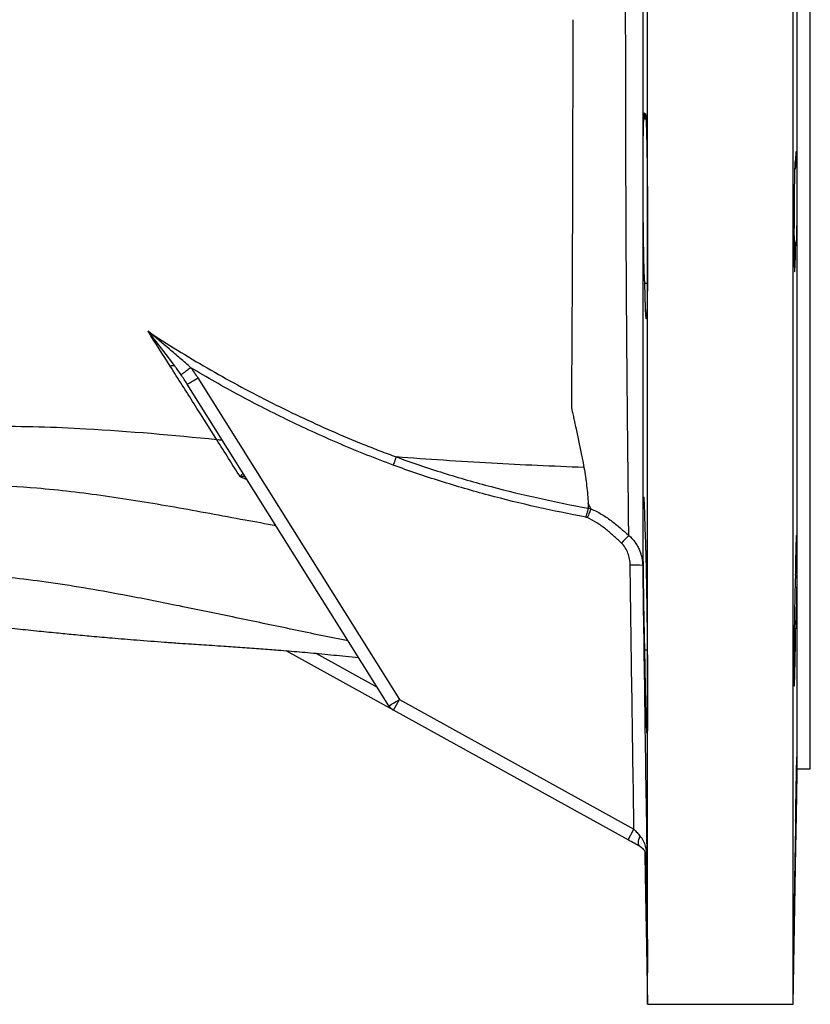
# Model space of a CAD drawing. Header units: millimetres. Extents: x 2453 to 4632, y 822 to 5880.
# Tile 6 of 14: x 4263 to 4632, y 984 to 1444. Entities that reach past the tile are written whole.
import ezdxf

# ---------------------------------------------------------------- set-up
doc = ezdxf.new("R2010")
doc.units = ezdxf.units.MM
doc.header["$LTSCALE"] = 2

msp = doc.modelspace()

# ---------------------------------------------------------------- linework, layer by layer
at = {"color": 7, "linetype": 'Continuous', "lineweight": 25}
for p, q in [((4556.15, 984.42), (4556.15, 1464.42)), ((4624.15, 984.42), (4624.15, 1464.42)), ((4626.07, 1094.42), (4626.07, 1464.42)), ((4632.15, 1094.42), (4632.15, 1464.42)), ((4555.42, 1397.92), (4554.87, 1397.92)), ((4624.84, 1374.67), (4625.31, 1374.67)), ((4625.31, 1340.38), (4624.55, 1340.38)), ((4554.87, 1321.26), (4556.07, 1321.26)), ((4346.1, 1277.04), (4440.26, 1126.81)), ((4435.33, 1123.9), (4341.17, 1274.13)), ((4529.67, 1215.86), (4528.43, 1218.47)), ((4625.3, 1184.93), (4625.31, 1184.93)), ((4625.31, 1159.83), (4624.67, 1159.83)), ((4437.5, 1121.84), (4387.29, 1149.62)), ((4554.87, 1149.97), (4556.02, 1149.97)), ((4437.5, 1121.84), (4440.26, 1126.81)), ((4440.26, 1126.81), (4549.79, 1066.21)), ((4547.03, 1061.23), (4437.5, 1121.84)), ((4624.15, 984.42), (4626.07, 1094.42)), ((4626.07, 1094.42), (4632.15, 1094.42)), ((4547.03, 1061.23), (4549.79, 1066.21)), ((4554.91, 1055.52), (4556.15, 984.42)), ((4556.15, 984.42), (4624.15, 984.42))]:
    msp.add_line(p, q, dxfattribs=at)
at = {"color": 8, "linetype": 'Continuous', "lineweight": 25}
for p, q in [((4369.2, 1229.41), (4365.85, 1230.88)), ((4401.25, 1148.39), (4429.91, 1132.53))]:
    msp.add_line(p, q, dxfattribs=at)
at = {"color": 7, "linetype": 'Continuous', "lineweight": 25, "flags": 128}
msp.add_lwpolyline([(4552.66, 1058.12), (4552.34, 1058.38), (4552.11, 1058.78), (4551.96, 1059.29), (4551.91, 1059.91), (4551.95, 1060.62), (4552.09, 1061.4), (4552.31, 1062.23), (4552.62, 1063.09)], dxfattribs=at)
at = {"color": 7, "linetype": 'Continuous', "lineweight": 25}
for centre, radius, start, end in [((4334.53, 1278.17), 4.57, 79.9234, 107.1125), ((4315.39, 1323.42), 55.63, 297.6048, 303.5062), ((4726.54, 1024.84), 252.95, 135.0993, 136.2036), ((4549.87, 1156.74), 32.9, 83.0149, 93.2161), ((4409.55, 1173.2), 55.63, 297.6048, 303.5062), ((4440.41, 1127.09), 6, 212.0771, 241.0432)]:
    msp.add_arc(centre, radius, start, end, dxfattribs=at)
for points, knots in [([(4547.37, 1203.4), (4547.28, 1211.24), (4547.19, 1219.58), (4547.05, 1232.85), (4547, 1237.41), (4546.92, 1244.43), (4546.9, 1246.8), (4546.85, 1251.61), (4546.83, 1254.05), (4546.71, 1266.4), (4546.61, 1276.62), (4546.44, 1297.71), (4546.37, 1308.59), (4546.26, 1325.4), (4546.23, 1331.08), (4546.17, 1342.62), (4546.15, 1348.48), (4546.07, 1366.29), (4546.03, 1378.28), (4545.96, 1402.5), (4545.94, 1414.72), (4545.91, 1439.4), (4545.9, 1451.85), (4545.9, 1464.42)], [0, 0, 0, 0, 0.125, 0.125, 0.1875, 0.1875, 0.21875, 0.21875, 0.25, 0.25, 0.375, 0.375, 0.5, 0.5, 0.5625, 0.5625, 0.625, 0.625, 0.75, 0.75, 0.875, 0.875, 1, 1, 1, 1]), ([(4553.9, 1464.42), (4553.9, 1451.06), (4553.9, 1437.83), (4553.9, 1411.63), (4553.9, 1398.66), (4553.9, 1379.39), (4553.9, 1373), (4553.9, 1363.45), (4553.9, 1360.28), (4553.89, 1353.95), (4553.89, 1350.79), (4553.89, 1335.09), (4553.89, 1322.9), (4553.89, 1299.25), (4553.89, 1287.78), (4553.89, 1271.14), (4553.89, 1265.68), (4553.88, 1257.63), (4553.88, 1254.97), (4553.88, 1249.7), (4553.88, 1247.08), (4553.88, 1234.19), (4553.88, 1224.45), (4553.88, 1206.09), (4553.87, 1197.46), (4553.87, 1189.39)], [0, 0, 0, 0, 0.125, 0.125, 0.25, 0.25, 0.3125, 0.3125, 0.34375, 0.34375, 0.375, 0.375, 0.5, 0.5, 0.625, 0.625, 0.6875, 0.6875, 0.71875, 0.71875, 0.75, 0.75, 0.875, 0.875, 1, 1, 1, 1]), ([(4521.21, 1444.42), (4521.2, 1428.98), (4521.18, 1413.72), (4521.14, 1391.09), (4521.12, 1383.59), (4521.09, 1372.41), (4521.08, 1368.69), (4521.06, 1361.28), (4521.05, 1357.59), (4520.98, 1339.31), (4520.93, 1325.2), (4520.79, 1297.96), (4520.71, 1284.83), (4520.63, 1272.2)], [0, 0, 0, 0, 0.25, 0.25, 0.375, 0.375, 0.4375, 0.4375, 0.5, 0.5, 0.75, 0.75, 1, 1, 1, 1]), ([(4554.87, 1321.26), (4554.85, 1321.45), (4554.83, 1321.72), (4554.78, 1322.4), (4554.75, 1322.81), (4554.68, 1324.26), (4554.63, 1325.49), (4554.56, 1327.76), (4554.53, 1328.58), (4554.48, 1330.33), (4554.46, 1331.27), (4554.42, 1333.26), (4554.39, 1334.31), (4554.35, 1336.48), (4554.33, 1337.61), (4554.29, 1339.95), (4554.27, 1341.17), (4554.25, 1343.06), (4554.24, 1343.7), (4554.22, 1345), (4554.21, 1345.65), (4554.17, 1348.94), (4554.14, 1351.65), (4554.11, 1355.84), (4554.1, 1357.27), (4554.08, 1360.09), (4554.08, 1361.5), (4554.07, 1364.31), (4554.06, 1365.71), (4554.06, 1367.81), (4554.06, 1368.5), (4554.05, 1369.89), (4554.05, 1370.59), (4554.05, 1374.02), (4554.06, 1376.64), (4554.07, 1379.78), (4554.08, 1380.4), (4554.08, 1381.62), (4554.09, 1382.23), (4554.1, 1384.02), (4554.11, 1385.16), (4554.15, 1388.42), (4554.17, 1390.4), (4554.24, 1393.96), (4554.27, 1395.47), (4554.33, 1397.34), (4554.35, 1397.91), (4554.38, 1398.65), (4554.4, 1398.88), (4554.42, 1399.3), (4554.43, 1399.49), (4554.48, 1400.36), (4554.53, 1400.76), (4554.6, 1400.91), (4554.63, 1400.89), (4554.68, 1400.69), (4554.73, 1400.35), (4554.78, 1399.71), (4554.83, 1398.93), (4554.85, 1398.46), (4554.87, 1397.92)], [0, 0, 0, 0, 0.03125, 0.03125, 0.0625, 0.0625, 0.125, 0.125, 0.15625, 0.15625, 0.1875, 0.1875, 0.21875, 0.21875, 0.25, 0.25, 0.28125, 0.28125, 0.296875, 0.296875, 0.3125, 0.3125, 0.375, 0.375, 0.40625, 0.40625, 0.4375, 0.4375, 0.46875, 0.46875, 0.484375, 0.484375, 0.5, 0.5, 0.5625, 0.5625, 0.578125, 0.578125, 0.59375, 0.59375, 0.625, 0.625, 0.6875, 0.6875, 0.75, 0.75, 0.78125, 0.78125, 0.796875, 0.796875, 0.8125, 0.8125, 0.875, 0.875, 0.90625, 0.90625, 0.9375, 0.96875, 0.96875, 1, 1, 1, 1]), ([(4554.87, 1397.92), (4554.91, 1398.64), (4554.94, 1399.22), (4555.01, 1400.07), (4555.05, 1400.36), (4555.12, 1400.64), (4555.16, 1400.63), (4555.24, 1400.32), (4555.27, 1400.02), (4555.35, 1399.14), (4555.39, 1398.55), (4555.46, 1397.09), (4555.5, 1396.22), (4555.57, 1394.24), (4555.6, 1393.12), (4555.67, 1390.63), (4555.71, 1389.24), (4555.77, 1386.29), (4555.8, 1384.72), (4555.86, 1381.39), (4555.88, 1379.62), (4555.94, 1375.9), (4555.96, 1373.98), (4556, 1370.03), (4556.02, 1368), (4556.06, 1363.84), (4556.07, 1361.69), (4556.1, 1357.4), (4556.11, 1355.25), (4556.13, 1350.93), (4556.14, 1348.76), (4556.15, 1344.43), (4556.15, 1342.3), (4556.15, 1338.13), (4556.15, 1336.09), (4556.14, 1332.09), (4556.13, 1330.12), (4556.11, 1326.39), (4556.1, 1324.6), (4556.07, 1321.21), (4556.06, 1319.6), (4556.02, 1316.57), (4556, 1315.17), (4555.96, 1312.62), (4555.94, 1311.47), (4555.9, 1309.91), (4555.88, 1309.43), (4555.86, 1308.52), (4555.84, 1308.1), (4555.8, 1306.95), (4555.77, 1306.33), (4555.72, 1305.6), (4555.71, 1305.39), (4555.67, 1305.05), (4555.66, 1304.91), (4555.61, 1304.62), (4555.57, 1304.57), (4555.5, 1304.76), (4555.46, 1305), (4555.41, 1305.59), (4555.39, 1305.82), (4555.35, 1306.35), (4555.33, 1306.66), (4555.27, 1307.67), (4555.24, 1308.47), (4555.18, 1309.88), (4555.16, 1310.39), (4555.12, 1311.46), (4555.11, 1312.04), (4555.05, 1313.85), (4555.01, 1315.18), (4554.94, 1318.06), (4554.91, 1319.62), (4554.87, 1321.26)], [0, 0, 0, 0, 0.03125, 0.03125, 0.0625, 0.0625, 0.09375, 0.09375, 0.125, 0.125, 0.15625, 0.15625, 0.1875, 0.1875, 0.21875, 0.21875, 0.25, 0.25, 0.28125, 0.28125, 0.3125, 0.3125, 0.34375, 0.34375, 0.375, 0.375, 0.40625, 0.40625, 0.4375, 0.4375, 0.46875, 0.46875, 0.5, 0.5, 0.53125, 0.53125, 0.5625, 0.5625, 0.59375, 0.59375, 0.625, 0.625, 0.65625, 0.65625, 0.6875, 0.6875, 0.703125, 0.703125, 0.71875, 0.71875, 0.75, 0.75, 0.765625, 0.765625, 0.78125, 0.78125, 0.8125, 0.8125, 0.84375, 0.84375, 0.859375, 0.859375, 0.875, 0.875, 0.90625, 0.90625, 0.921875, 0.921875, 0.9375, 0.9375, 0.96875, 0.96875, 1, 1, 1, 1]), ([(4625.31, 1374.67), (4625.34, 1376.26), (4625.37, 1377.64), (4625.42, 1379.39), (4625.43, 1379.93), (4625.47, 1380.86), (4625.49, 1381.27), (4625.52, 1381.94), (4625.54, 1382.22), (4625.57, 1382.63), (4625.59, 1382.77), (4625.63, 1382.91), (4625.64, 1382.91), (4625.68, 1382.77), (4625.69, 1382.63), (4625.73, 1382.21), (4625.74, 1381.94), (4625.76, 1381.43), (4625.77, 1381.24), (4625.79, 1380.83), (4625.79, 1380.61), (4625.83, 1379.43), (4625.85, 1378.27), (4625.87, 1376.53), (4625.88, 1376.16), (4625.89, 1375.42), (4625.89, 1375.03), (4625.9, 1373.85), (4625.91, 1373.03), (4625.92, 1371.73), (4625.92, 1371.29), (4625.92, 1370.38), (4625.92, 1369.92), (4625.93, 1368.52), (4625.93, 1367.57), (4625.93, 1365.63), (4625.93, 1364.64), (4625.92, 1363.13), (4625.92, 1362.62), (4625.92, 1361.61), (4625.92, 1361.1), (4625.91, 1359.6), (4625.9, 1358.59), (4625.89, 1356.6), (4625.88, 1355.6), (4625.85, 1352.69), (4625.83, 1350.86), (4625.79, 1348.28), (4625.77, 1347.46), (4625.74, 1345.91), (4625.73, 1345.18), (4625.68, 1343.15), (4625.64, 1342.03), (4625.59, 1340.69), (4625.57, 1340.31), (4625.54, 1339.68), (4625.52, 1339.43), (4625.49, 1339.07), (4625.47, 1338.95), (4625.43, 1338.87), (4625.42, 1338.89), (4625.39, 1339.08), (4625.37, 1339.25), (4625.34, 1339.72), (4625.33, 1340.02), (4625.31, 1340.38)], [0, 0, 0, 0, 0.0625, 0.0625, 0.09375, 0.09375, 0.125, 0.125, 0.15625, 0.15625, 0.1875, 0.1875, 0.21875, 0.21875, 0.25, 0.25, 0.28125, 0.28125, 0.296875, 0.296875, 0.3125, 0.3125, 0.375, 0.375, 0.390625, 0.390625, 0.40625, 0.40625, 0.4375, 0.4375, 0.453125, 0.453125, 0.46875, 0.46875, 0.5, 0.5, 0.53125, 0.53125, 0.546875, 0.546875, 0.5625, 0.5625, 0.59375, 0.59375, 0.625, 0.625, 0.6875, 0.6875, 0.71875, 0.71875, 0.75, 0.75, 0.8125, 0.8125, 0.84375, 0.84375, 0.875, 0.875, 0.90625, 0.90625, 0.9375, 0.9375, 0.96875, 0.96875, 1, 1, 1, 1]), ([(4625.09, 1378.6), (4625.09, 1378.6), (4625.07, 1378.72), (4625.01, 1378.28), (4624.94, 1377.23), (4624.86, 1375.38), (4624.79, 1372.92), (4624.73, 1369.87), (4624.67, 1366.34), (4624.62, 1362.41), (4624.58, 1358.21), (4624.55, 1353.84), (4624.54, 1349.44), (4624.53, 1345.14), (4624.54, 1341.04), (4624.56, 1337.28), (4624.59, 1333.94), (4624.63, 1331.14), (4624.69, 1328.94), (4624.75, 1327.45), (4624.8, 1326.66), (4624.84, 1326.69), (4624.86, 1326.7)], [0, 0, 0, 0, 0.001638, 0.055341, 0.109043, 0.162749, 0.216455, 0.270159, 0.323864, 0.377562, 0.43126, 0.48495, 0.538641, 0.592325, 0.64601, 0.699693, 0.753376, 0.807061, 0.860746, 0.914437, 0.968129, 1, 1, 1, 1]), ([(4625.31, 1374.67), (4625.29, 1375.61), (4625.24, 1377.26), (4625.19, 1377.96), (4625.16, 1378.26)], [0, 0, 0, 0, 0.571795, 1, 1, 1, 1]), ([(4624.89, 1326.67), (4624.91, 1326.84), (4624.96, 1327.18), (4625.04, 1328.62), (4625.12, 1330.85), (4625.22, 1334.52), (4625.28, 1338.22), (4625.31, 1340.38)], [0, 0, 0, 0, 0.16672, 0.333458, 0.500197, 0.708264, 1, 1, 1, 1]), ([(4322.84, 1298.86), (4331.87, 1292.82), (4341.1, 1287.13), (4359.87, 1276.28), (4369.41, 1271.13), (4388.79, 1261.32), (4398.6, 1256.67), (4413.52, 1250.14), (4418.52, 1248.03), (4426.07, 1244.99), (4428.6, 1243.99), (4432.4, 1242.53), (4433.66, 1242.04), (4436.2, 1241.09), (4437.48, 1240.62), (4438.75, 1240.15)], [0, 0, 0, 0, 0.25, 0.25, 0.5, 0.5, 0.75, 0.75, 0.875, 0.875, 0.9375, 0.9375, 0.96875, 0.96875, 1, 1, 1, 1]), ([(4342.82, 1281.83), (4341.21, 1283.32), (4339.56, 1284.77), (4336.26, 1287.64), (4334.59, 1289.06), (4329.58, 1293.29), (4326.21, 1296.08), (4322.84, 1298.86)], [0, 0, 0, 0, 0.25, 0.25, 0.5, 0.5, 1, 1, 1, 1]), ([(4335.33, 1282.67), (4333.32, 1285.43), (4331.26, 1288.15), (4327.08, 1293.53), (4324.97, 1296.2), (4322.84, 1298.86)], [0, 0, 0, 0, 0.5, 0.5, 1, 1, 1, 1]), ([(4355, 1248.18), (4351.54, 1253.63), (4347.98, 1259.23), (4340.7, 1270.7), (4336.99, 1276.56), (4333.19, 1282.54)], [0, 0, 0, 0, 0.5, 0.5, 1, 1, 1, 1]), ([(4342.82, 1281.83), (4342.28, 1281.43), (4341.75, 1281.04), (4340.74, 1280.3), (4340.27, 1279.96), (4339.45, 1279.37), (4339.1, 1279.13), (4338.55, 1278.75), (4338.36, 1278.62), (4338.25, 1278.56)], [0, 0, 0, 0, 0.25, 0.25, 0.5, 0.5, 0.75, 0.75, 1, 1, 1, 1]), ([(4437.35, 1236.33), (4429.13, 1239.36), (4421, 1242.6), (4404.9, 1249.47), (4396.94, 1253.09), (4381.17, 1260.71), (4373.36, 1264.69), (4357.94, 1273), (4350.33, 1277.32), (4342.82, 1281.83)], [0, 0, 0, 0, 0.25, 0.25, 0.5, 0.5, 0.75, 0.75, 1, 1, 1, 1]), ([(4520.63, 1272.2), (4520.62, 1270.58), (4520.61, 1268.98), (4520.6, 1266.59), (4520.59, 1265.79), (4520.59, 1264.6), (4520.59, 1264.21), (4520.6, 1263.61), (4520.61, 1263.42), (4520.65, 1263.02), (4520.68, 1262.82), (4520.8, 1262.22), (4520.88, 1261.83), (4521.05, 1261.03), (4521.14, 1260.64), (4521.39, 1259.46), (4521.56, 1258.67), (4522.07, 1256.32), (4522.41, 1254.76), (4524.05, 1247.03), (4525.28, 1241.02), (4526.44, 1235.19)], [0, 0, 0, 0, 0.125, 0.125, 0.1875, 0.1875, 0.21875, 0.21875, 0.234375, 0.234375, 0.25, 0.25, 0.28125, 0.28125, 0.3125, 0.3125, 0.375, 0.375, 0.5, 0.5, 1, 1, 1, 1]), ([(4354.95, 1248.18), (4334.44, 1250.21), (4299.5, 1253.37), (4255.67, 1254.71), (4225.93, 1253.83), (4202.73, 1252.1), (4165.26, 1247.99), (4133.63, 1242.65), (4111.01, 1238.92), (4109.84, 1238.72)], [0.3088393, 0.3088393, 0.3088393, 0.3088393, 0.3821756, 0.4349737, 0.4666526, 0.4880574, 0.5165971, 0.5998378, 0.6043969, 0.6043969, 0.6043969, 0.6043969]), ([(4365.85, 1230.88), (4364.09, 1233.68), (4362.29, 1236.53), (4358.66, 1242.3), (4356.81, 1245.22), (4354.95, 1248.18)], [0, 0, 0, 0, 0.5, 0.5, 1, 1, 1, 1]), ([(4355, 1248.18), (4355.36, 1248.22), (4355.69, 1248.23), (4356.32, 1248.19), (4356.61, 1248.14), (4357.13, 1247.98), (4357.36, 1247.86), (4357.76, 1247.58), (4357.92, 1247.41), (4358.04, 1247.21)], [0, 0, 0, 0, 0.25, 0.25, 0.5, 0.5, 0.75, 0.75, 1, 1, 1, 1]), ([(4438.75, 1240.15), (4438.57, 1239.65), (4438.36, 1239.07), (4438, 1238.08), (4437.87, 1237.74), (4437.62, 1237.04), (4437.49, 1236.69), (4437.35, 1236.33)], [0, 0, 0, 0, 0.5, 0.5, 0.75, 0.75, 1, 1, 1, 1]), ([(4526.44, 1235.19), (4511.91, 1235.76), (4482.32, 1237.12), (4453.38, 1239), (4438.75, 1240.15)], [0.11341718, 0.11341718, 0.11341718, 0.11341718, 0.1609204, 0.21092841, 0.21092841, 0.21092841, 0.21092841]), ([(4438.75, 1240.15), (4446.02, 1237.48), (4453.36, 1235), (4468.14, 1230.39), (4475.59, 1228.25), (4498.05, 1222.32), (4513.16, 1219), (4528.4, 1216.19)], [0, 0, 0, 0, 0.25, 0.25, 0.5, 0.5, 1, 1, 1, 1]), ([(4438.75, 1240.15), (4438.75, 1240.15), (4438.75, 1240.15), (4438.75, 1240.15), (4438.75, 1240.15), (4438.75, 1240.15), (4438.75, 1240.15), (4438.75, 1240.15), (4438.75, 1240.15), (4438.75, 1240.15), (4438.75, 1240.15), (4438.75, 1240.15), (4438.75, 1240.15), (4438.75, 1240.15), (4438.75, 1240.15), (4438.75, 1240.15)], [0, 0, 0, 0, 0.000000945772, 0.000000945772, 0.000000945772, 0.000001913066, 0.000001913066, 0.000001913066, 0.00000230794, 0.00000230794, 0.00000230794, 0.000002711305, 0.000002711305, 0.000002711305, 0.000002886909, 0.000002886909, 0.000002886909, 0.000002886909]), ([(4527.29, 1212.05), (4512.01, 1214.9), (4496.85, 1218.27), (4474.32, 1224.29), (4466.85, 1226.46), (4452.01, 1231.13), (4444.65, 1233.64), (4437.35, 1236.33)], [0, 0, 0, 0, 0.5, 0.5, 0.75, 0.75, 1, 1, 1, 1]), ([(4526.44, 1235.19), (4526.97, 1232.27), (4527.37, 1229.42), (4528.01, 1223.85), (4528.25, 1221.13), (4528.43, 1218.47)], [0, 0, 0, 0, 0.5, 0.5, 1, 1, 1, 1]), ([(4367.28, 1232.47), (4367.25, 1232.52), (4367.19, 1232.51), (4367.03, 1232.4), (4366.92, 1232.29), (4366.67, 1232.01), (4366.53, 1231.83), (4366.29, 1231.51), (4366.21, 1231.39), (4366.04, 1231.15), (4365.95, 1231.01), (4365.85, 1230.88)], [0, 0, 0, 0, 0.25, 0.25, 0.5, 0.5, 0.75, 0.75, 0.875, 0.875, 1, 1, 1, 1]), ([(4382.63, 1207.97), (4377.8, 1208.85), (4361.9, 1211.73), (4335.31, 1216.74), (4302.86, 1222.07), (4273.15, 1225.61), (4246.12, 1227.13), (4221.69, 1226.69), (4197.87, 1224.47), (4174.85, 1221), (4152.54, 1216.7), (4138.38, 1213.6), (4131.28, 1212.04)], [0, 0, 0, 0, 0.05422, 0.178524, 0.301932, 0.424306, 0.519884, 0.61535, 0.710903, 0.80676, 0.903111, 1, 1, 1, 1]), ([(4554.87, 1149.97), (4554.85, 1150.84), (4554.83, 1151.77), (4554.78, 1153.74), (4554.75, 1154.78), (4554.68, 1158.03), (4554.63, 1160.36), (4554.56, 1164.12), (4554.53, 1165.42), (4554.48, 1168.05), (4554.44, 1170.72), (4554.39, 1173.47), (4554.35, 1176.26), (4554.33, 1177.68), (4554.27, 1181.92), (4554.24, 1184.74), (4554.2, 1188.23), (4554.19, 1188.92), (4554.17, 1190.32), (4554.17, 1191.01), (4554.15, 1193.08), (4554.13, 1194.42), (4554.11, 1197.05), (4554.1, 1198.34), (4554.08, 1200.86), (4554.08, 1202.09), (4554.06, 1205.68), (4554.05, 1207.87), (4554.05, 1210.86), (4554.06, 1211.81), (4554.06, 1213.6), (4554.07, 1214.43), (4554.08, 1216.72), (4554.1, 1217.99), (4554.13, 1219.25), (4554.13, 1219.48), (4554.15, 1219.91), (4554.15, 1220.11), (4554.17, 1220.64), (4554.19, 1220.92), (4554.22, 1221.34), (4554.24, 1221.48), (4554.27, 1221.6), (4554.29, 1221.58), (4554.35, 1221.31), (4554.39, 1220.84), (4554.45, 1219.88), (4554.46, 1219.67), (4554.49, 1219.21), (4554.5, 1218.96), (4554.53, 1218.17), (4554.56, 1217.58), (4554.6, 1216.26), (4554.63, 1215.53), (4554.67, 1214.35), (4554.68, 1213.94), (4554.7, 1213.09), (4554.72, 1212.64), (4554.78, 1210.35), (4554.83, 1208.32), (4554.87, 1206.09)], [0, 0, 0, 0, 0.03125, 0.03125, 0.0625, 0.0625, 0.125, 0.125, 0.15625, 0.15625, 0.1875, 0.21875, 0.21875, 0.25, 0.25, 0.3125, 0.3125, 0.328125, 0.328125, 0.34375, 0.34375, 0.375, 0.375, 0.40625, 0.40625, 0.4375, 0.4375, 0.5, 0.5, 0.53125, 0.53125, 0.5625, 0.5625, 0.625, 0.625, 0.640625, 0.640625, 0.65625, 0.65625, 0.6875, 0.6875, 0.71875, 0.71875, 0.75, 0.75, 0.8125, 0.8125, 0.828125, 0.828125, 0.84375, 0.84375, 0.875, 0.875, 0.90625, 0.90625, 0.921875, 0.921875, 0.9375, 0.9375, 1, 1, 1, 1]), ([(4528.4, 1216.19), (4528.33, 1215.93), (4528.26, 1215.65), (4528.1, 1215.03), (4528.01, 1214.69), (4527.82, 1213.98), (4527.72, 1213.61), (4527.56, 1213.03), (4527.51, 1212.84), (4527.4, 1212.45), (4527.35, 1212.25), (4527.29, 1212.05)], [0, 0, 0, 0, 0.25, 0.25, 0.5, 0.5, 0.75, 0.75, 0.875, 0.875, 1, 1, 1, 1]), ([(4529.68, 1215.81), (4529.57, 1215.56), (4529.46, 1215.29), (4529.21, 1214.69), (4529.08, 1214.36), (4528.79, 1213.67), (4528.64, 1213.31), (4528.33, 1212.56), (4528.16, 1212.16), (4528, 1211.78)], [0, 0, 0, 0, 0.25, 0.25, 0.5, 0.5, 0.75, 0.75, 1, 1, 1, 1]), ([(4529.67, 1215.86), (4531.36, 1215.2), (4532.98, 1214.37), (4536.11, 1212.53), (4537.61, 1211.51), (4540.52, 1209.35), (4541.94, 1208.21), (4544.7, 1205.86), (4546.05, 1204.64), (4547.37, 1203.4)], [0, 0, 0, 0, 0.25, 0.25, 0.5, 0.5, 0.75, 0.75, 1, 1, 1, 1]), ([(4529.67, 1215.86), (4529.67, 1215.85), (4529.68, 1215.84), (4529.68, 1215.83), (4529.68, 1215.82), (4529.68, 1215.82), (4529.68, 1215.81)], [0, 0, 0, 0, 0.00002105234, 0.00002105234, 0.00002105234, 0.00003760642, 0.00003760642, 0.00003760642, 0.00003760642]), ([(4543.96, 1199.91), (4542.76, 1201.07), (4541.54, 1202.2), (4539.04, 1204.4), (4537.77, 1205.47), (4535.14, 1207.52), (4533.79, 1208.5), (4530.99, 1210.29), (4529.53, 1211.11), (4528, 1211.78)], [0, 0, 0, 0, 0.25, 0.25, 0.5, 0.5, 0.75, 0.75, 1, 1, 1, 1]), ([(4554.87, 1206.09), (4554.91, 1205.69), (4554.94, 1205.14), (4554.99, 1204.1), (4555.01, 1203.72), (4555.05, 1202.89), (4555.07, 1202.44), (4555.12, 1201), (4555.16, 1199.92), (4555.22, 1198.1), (4555.24, 1197.46), (4555.27, 1196.12), (4555.29, 1195.42), (4555.35, 1193.25), (4555.39, 1191.7), (4555.46, 1188.41), (4555.5, 1186.68), (4555.55, 1183.92), (4555.57, 1182.98), (4555.6, 1181.08), (4555.62, 1180.11), (4555.67, 1177.17), (4555.71, 1175.16), (4555.75, 1172.06), (4555.77, 1171.01), (4555.8, 1168.88), (4555.81, 1167.81), (4555.86, 1164.6), (4555.88, 1162.45), (4555.93, 1158.13), (4555.96, 1155.97), (4555.99, 1152.72), (4556, 1151.63), (4556.02, 1149.49), (4556.03, 1148.44), (4556.06, 1145.29), (4556.07, 1143.24), (4556.09, 1140.22), (4556.1, 1139.22), (4556.11, 1137.26), (4556.12, 1136.28), (4556.13, 1133.45), (4556.14, 1131.65), (4556.15, 1128.21), (4556.15, 1126.58), (4556.15, 1124.26), (4556.15, 1123.51), (4556.15, 1122.08), (4556.14, 1121.4), (4556.14, 1119.44), (4556.13, 1118.25), (4556.12, 1116.65), (4556.11, 1116.15), (4556.1, 1115.21), (4556.09, 1114.77), (4556.07, 1113.56), (4556.06, 1112.9), (4556.02, 1111.86), (4556, 1111.48), (4555.97, 1111.12), (4555.96, 1111.04), (4555.93, 1110.95), (4555.92, 1110.95), (4555.88, 1111.03), (4555.86, 1111.24), (4555.81, 1111.76), (4555.8, 1111.97), (4555.77, 1112.47), (4555.75, 1112.76), (4555.71, 1113.71), (4555.67, 1114.49), (4555.61, 1116.3), (4555.57, 1117.34), (4555.5, 1119.69), (4555.46, 1120.99), (4555.41, 1123.1), (4555.39, 1123.84), (4555.35, 1125.36), (4555.33, 1126.15), (4555.27, 1128.58), (4555.24, 1130.29), (4555.16, 1133.86), (4555.12, 1135.73), (4555.07, 1138.67), (4555.05, 1139.66), (4555.01, 1141.67), (4554.99, 1142.68), (4554.94, 1145.75), (4554.91, 1147.84), (4554.87, 1149.97)], [0, 0, 0, 0, 0.03125, 0.03125, 0.046875, 0.046875, 0.0625, 0.0625, 0.09375, 0.09375, 0.109375, 0.109375, 0.125, 0.125, 0.15625, 0.15625, 0.1875, 0.1875, 0.203125, 0.203125, 0.21875, 0.21875, 0.25, 0.25, 0.265625, 0.265625, 0.28125, 0.28125, 0.3125, 0.3125, 0.34375, 0.34375, 0.359375, 0.359375, 0.375, 0.375, 0.40625, 0.40625, 0.421875, 0.421875, 0.4375, 0.4375, 0.46875, 0.46875, 0.5, 0.5, 0.515625, 0.515625, 0.53125, 0.53125, 0.5625, 0.5625, 0.578125, 0.578125, 0.59375, 0.59375, 0.625, 0.625, 0.65625, 0.65625, 0.671875, 0.671875, 0.6875, 0.6875, 0.71875, 0.71875, 0.734375, 0.734375, 0.75, 0.75, 0.78125, 0.78125, 0.8125, 0.8125, 0.84375, 0.84375, 0.859375, 0.859375, 0.875, 0.875, 0.90625, 0.90625, 0.9375, 0.9375, 0.953125, 0.953125, 0.96875, 0.96875, 1, 1, 1, 1]), ([(4547.37, 1203.4), (4548.42, 1202.55), (4549.33, 1201.59), (4550.53, 1200), (4550.9, 1199.45), (4551.58, 1198.3), (4551.89, 1197.71), (4552.71, 1195.9), (4553.12, 1194.65), (4553.55, 1192.71), (4553.66, 1192.05), (4553.82, 1190.73), (4553.86, 1190.06), (4553.87, 1189.39)], [0, 0, 0, 0, 0.25, 0.25, 0.375, 0.375, 0.5, 0.5, 0.75, 0.75, 0.875, 0.875, 1, 1, 1, 1]), ([(4625.31, 1184.93), (4625.33, 1185.93), (4625.34, 1186.91), (4625.37, 1188.84), (4625.39, 1189.8), (4625.42, 1191.64), (4625.43, 1192.52), (4625.46, 1193.79), (4625.47, 1194.21), (4625.49, 1195.03), (4625.49, 1195.43), (4625.54, 1197.36), (4625.57, 1198.7), (4625.62, 1200.11), (4625.63, 1200.38), (4625.64, 1200.89), (4625.65, 1201.13), (4625.68, 1201.79), (4625.69, 1202.17), (4625.72, 1202.64), (4625.73, 1202.78), (4625.74, 1203.03), (4625.75, 1203.13), (4625.77, 1203.4), (4625.79, 1203.51), (4625.81, 1203.6), (4625.83, 1203.57), (4625.84, 1203.42), (4625.85, 1203.36), (4625.86, 1203.19), (4625.86, 1203.09), (4625.88, 1202.74), (4625.89, 1202.44), (4625.9, 1201.71), (4625.91, 1201.27), (4625.92, 1199.79), (4625.93, 1198.58), (4625.93, 1196.42), (4625.93, 1195.66), (4625.92, 1194.05), (4625.92, 1193.21), (4625.91, 1191.45), (4625.9, 1190.52), (4625.89, 1188.64), (4625.88, 1187.68), (4625.86, 1185.73), (4625.85, 1184.73), (4625.83, 1182.7), (4625.81, 1181.69), (4625.79, 1179.69), (4625.77, 1178.69), (4625.74, 1176.7), (4625.73, 1175.7), (4625.69, 1173.79), (4625.68, 1172.85), (4625.64, 1171.04), (4625.63, 1170.16), (4625.59, 1168.47), (4625.57, 1167.67), (4625.54, 1166.16), (4625.52, 1165.45), (4625.49, 1164.14), (4625.47, 1163.55), (4625.43, 1162.47), (4625.42, 1161.98), (4625.37, 1160.72), (4625.34, 1160.14), (4625.31, 1159.83)], [0, 0, 0, 0, 0.03125, 0.03125, 0.0625, 0.0625, 0.09375, 0.09375, 0.109375, 0.109375, 0.125, 0.125, 0.1875, 0.1875, 0.203125, 0.203125, 0.21875, 0.21875, 0.25, 0.25, 0.265625, 0.265625, 0.28125, 0.28125, 0.3125, 0.3125, 0.34375, 0.34375, 0.359375, 0.359375, 0.375, 0.375, 0.40625, 0.40625, 0.4375, 0.4375, 0.5, 0.5, 0.53125, 0.53125, 0.5625, 0.5625, 0.59375, 0.59375, 0.625, 0.625, 0.65625, 0.65625, 0.6875, 0.6875, 0.71875, 0.71875, 0.75, 0.75, 0.78125, 0.78125, 0.8125, 0.8125, 0.84375, 0.84375, 0.875, 0.875, 0.90625, 0.90625, 0.9375, 0.9375, 1, 1, 1, 1]), ([(4548.03, 1189.59), (4548.01, 1190.54), (4547.92, 1191.49), (4547.58, 1193.36), (4547.33, 1194.27), (4546.67, 1196.04), (4546.25, 1196.9), (4545.24, 1198.51), (4544.65, 1199.25), (4543.96, 1199.91)], [0, 0, 0, 0, 0.25, 0.25, 0.5, 0.5, 0.75, 0.75, 1, 1, 1, 1]), ([(4416.3, 1154.26), (4415.26, 1154.46), (4405.69, 1156.29), (4387.74, 1160.06), (4362.52, 1165.33), (4337.78, 1170.49), (4315.27, 1174.95), (4295.16, 1178.6), (4277.49, 1181.41), (4260.77, 1183.55), (4245.17, 1184.94), (4230.78, 1185.72), (4217.44, 1186.01), (4205, 1185.93), (4193.24, 1185.59), (4180.04, 1185.01), (4165.73, 1184.26), (4150.17, 1183.65), (4134.07, 1183.72), (4122.16, 1184.25), (4115.42, 1185.01), (4114.63, 1185.1)], [0, 0, 0, 0, 0.008204, 0.075569, 0.14247, 0.207966, 0.271285, 0.320053, 0.367109, 0.412745, 0.457614, 0.502515, 0.547253, 0.592978, 0.639841, 0.687834, 0.762399, 0.838301, 0.914324, 0.989842, 1, 1, 1, 1]), ([(4625.3, 1184.94), (4625.3, 1184.95), (4625.28, 1184.97), (4625.24, 1184.66), (4625.17, 1183.56), (4625.1, 1181.72), (4625.02, 1179.26), (4624.94, 1176.21), (4624.87, 1172.67), (4624.8, 1168.74), (4624.73, 1164.54), (4624.67, 1160.18), (4624.62, 1155.78), (4624.58, 1151.47), (4624.55, 1147.37), (4624.54, 1143.61), (4624.53, 1140.27), (4624.54, 1137.48), (4624.56, 1135.27), (4624.59, 1133.78), (4624.62, 1133), (4624.65, 1133.03), (4624.66, 1133.04)], [0, 0, 0, 0, 0.0017475, 0.0554372, 0.1091269, 0.1628253, 0.2165237, 0.2702281, 0.3239325, 0.3776379, 0.4313433, 0.4850446, 0.5387459, 0.5924402, 0.6461344, 0.6998216, 0.7535089, 0.8071918, 0.8608747, 0.9145576, 0.9682405, 1, 1, 1, 1]), ([(4113.89, 1175.67), (4114.82, 1175.56), (4116.8, 1175.33), (4119.79, 1174.97), (4122.6, 1174.62), (4124.95, 1174.33), (4127.06, 1174.07), (4129.28, 1173.8), (4131.84, 1173.48), (4134.79, 1173.12), (4140.25, 1172.44), (4148.28, 1171.47), (4159.95, 1170.1), (4172.7, 1168.69), (4187.11, 1167.2), (4201.39, 1165.83), (4215.52, 1164.48), (4229.77, 1163.09), (4244.66, 1161.6), (4258.4, 1160.19), (4270.28, 1158.98), (4279.47, 1158.05), (4288.11, 1157.21), (4296.77, 1156.39), (4306.65, 1155.51), (4317.89, 1154.58), (4328.47, 1153.79), (4337.09, 1153.18), (4342.82, 1152.79), (4347.82, 1152.46), (4352.82, 1152.13), (4359.19, 1151.7), (4366.91, 1151.18), (4375.46, 1150.56), (4384.27, 1149.88), (4393.7, 1149.1), (4404.18, 1148.14), (4413.41, 1147.22), (4419.2, 1146.59), (4421.24, 1146.37)], [0, 0, 0, 0, 0.015622, 0.033059, 0.048616, 0.060523, 0.069554, 0.079407, 0.090554, 0.102998, 0.11674, 0.158218, 0.199959, 0.253343, 0.303636, 0.354273, 0.405427, 0.455455, 0.50594, 0.556249, 0.586984, 0.614512, 0.637125, 0.661124, 0.687831, 0.7191, 0.754014, 0.772304, 0.786873, 0.799019, 0.812566, 0.828045, 0.851491, 0.87514, 0.897439, 0.924683, 0.953181, 0.983519, 1, 1, 1, 1]), ([(4624.68, 1133.01), (4624.7, 1133.18), (4624.74, 1133.52), (4624.81, 1134.96), (4624.88, 1137.19), (4624.97, 1140.2), (4625.05, 1143.84), (4625.13, 1147.63), (4625.2, 1151.75), (4625.26, 1155.86), (4625.3, 1158.58), (4625.31, 1159.83)], [0, 0, 0, 0, 0.109812, 0.219639, 0.329465, 0.466481, 0.576328, 0.686175, 0.796022, 0.90587, 1, 1, 1, 1]), ([(4625.31, 1070.08), (4625.32, 1070.56), (4625.33, 1071.04), (4625.34, 1072.01), (4625.35, 1072.49), (4625.37, 1073.96), (4625.39, 1074.95), (4625.41, 1076.46), (4625.42, 1076.96), (4625.43, 1077.98), (4625.44, 1078.49), (4625.47, 1080), (4625.49, 1081), (4625.52, 1082.98), (4625.54, 1083.96), (4625.57, 1085.4), (4625.57, 1085.88), (4625.59, 1086.82), (4625.6, 1087.28), (4625.63, 1088.64), (4625.64, 1089.51), (4625.68, 1091.18), (4625.69, 1091.98), (4625.74, 1094.24), (4625.77, 1095.54), (4625.81, 1097.18), (4625.83, 1097.66), (4625.85, 1098.49), (4625.86, 1098.84), (4625.88, 1099.42), (4625.89, 1099.64), (4625.9, 1099.95), (4625.91, 1100.03), (4625.92, 1100.06), (4625.92, 1100), (4625.93, 1099.75), (4625.93, 1099.56), (4625.93, 1099.04), (4625.93, 1098.72), (4625.92, 1097.93), (4625.92, 1097.47), (4625.91, 1096.44), (4625.9, 1095.87), (4625.89, 1094.61), (4625.88, 1093.92), (4625.85, 1091.71), (4625.83, 1090.08), (4625.79, 1087.39), (4625.77, 1086.45), (4625.74, 1084.56), (4625.73, 1083.59), (4625.7, 1082.11), (4625.69, 1081.62), (4625.68, 1080.61), (4625.67, 1080.11), (4625.64, 1078.59), (4625.61, 1076.57), (4625.57, 1074.58), (4625.55, 1073.09), (4625.54, 1072.59), (4625.52, 1071.62), (4625.51, 1071.14), (4625.49, 1069.72), (4625.47, 1068.79), (4625.44, 1067.01), (4625.42, 1066.14), (4625.39, 1064.48), (4625.37, 1063.7), (4625.34, 1062.22), (4625.33, 1061.53), (4625.31, 1060.9)], [0, 0, 0, 0, 0.015625, 0.015625, 0.03125, 0.03125, 0.0625, 0.0625, 0.078125, 0.078125, 0.09375, 0.09375, 0.125, 0.125, 0.15625, 0.15625, 0.171875, 0.171875, 0.1875, 0.1875, 0.21875, 0.21875, 0.25, 0.25, 0.3125, 0.3125, 0.34375, 0.34375, 0.375, 0.375, 0.40625, 0.40625, 0.4375, 0.4375, 0.46875, 0.46875, 0.5, 0.5, 0.53125, 0.53125, 0.5625, 0.5625, 0.59375, 0.59375, 0.625, 0.625, 0.6875, 0.6875, 0.71875, 0.71875, 0.75, 0.75, 0.765625, 0.765625, 0.78125, 0.78125, 0.8125, 0.84375, 0.84375, 0.859375, 0.859375, 0.875, 0.875, 0.90625, 0.90625, 0.9375, 0.9375, 0.96875, 0.96875, 1, 1, 1, 1]), ([(4625.31, 1070.08), (4625.29, 1069.23), (4625.25, 1067.61), (4625.18, 1064.39), (4625.1, 1060.86), (4625.03, 1056.93), (4624.95, 1052.73), (4624.88, 1048.36), (4624.8, 1043.96), (4624.74, 1039.66), (4624.68, 1035.56), (4624.63, 1031.79), (4624.59, 1028.46), (4624.56, 1025.66), (4624.54, 1023.46), (4624.53, 1021.97), (4624.53, 1021.19), (4624.55, 1021.22), (4624.55, 1021.23)], [0, 0, 0, 0, 0.071937, 0.135543, 0.199149, 0.262765, 0.32638, 0.39, 0.45362, 0.517238, 0.580857, 0.644468, 0.70808, 0.771683, 0.835285, 0.898881, 0.962476, 1, 1, 1, 1]), ([(4549.79, 1066.21), (4550.27, 1065.67), (4550.74, 1065.15), (4551.69, 1064.1), (4552.16, 1063.59), (4552.62, 1063.09)], [0, 0, 0, 0, 0.5, 0.5, 1, 1, 1, 1]), ([(4552.62, 1063.09), (4552.94, 1062.74), (4553.22, 1062.37), (4553.72, 1061.6), (4553.94, 1061.2), (4554.53, 1059.96), (4554.84, 1059.11), (4555.32, 1057.38), (4555.5, 1056.49), (4555.68, 1055.16), (4555.73, 1054.71), (4555.8, 1053.82), (4555.82, 1053.36), (4555.83, 1052.92)], [0, 0, 0, 0, 0.125, 0.125, 0.25, 0.25, 0.5, 0.5, 0.75, 0.75, 0.875, 0.875, 1, 1, 1, 1]), ([(4552.66, 1058.12), (4551.78, 1058.61), (4550.85, 1059.12), (4548.96, 1060.16), (4548.01, 1060.69), (4547.03, 1061.23)], [0, 0, 0, 0, 0.5, 0.5, 1, 1, 1, 1]), ([(4552.54, 1058.18), (4552.86, 1058.01), (4553.13, 1057.82), (4553.61, 1057.44), (4553.82, 1057.24), (4554.39, 1056.62), (4554.68, 1056.19), (4555.14, 1055.32), (4555.3, 1054.87), (4555.46, 1054.2), (4555.5, 1053.97), (4555.55, 1053.52), (4555.57, 1053.29), (4555.57, 1053.07)], [0, 0, 0, 0, 0.125, 0.125, 0.25, 0.25, 0.5, 0.5, 0.75, 0.75, 0.875, 0.875, 1, 1, 1, 1]), ([(4552.66, 1058.12), (4552.98, 1057.94), (4553.25, 1057.75), (4553.75, 1057.36), (4553.97, 1057.16), (4554.56, 1056.53), (4554.86, 1056.09), (4555.34, 1055.2), (4555.51, 1054.75), (4555.69, 1054.07), (4555.74, 1053.84), (4555.8, 1053.38), (4555.82, 1053.15), (4555.83, 1052.92)], [0, 0, 0, 0, 0.125, 0.125, 0.25, 0.25, 0.5, 0.5, 0.75, 0.75, 0.875, 0.875, 1, 1, 1, 1]), ([(4624.56, 1021.2), (4624.57, 1021.37), (4624.58, 1021.71), (4624.62, 1023.16), (4624.68, 1025.38), (4624.74, 1028.39), (4624.82, 1032.04), (4624.89, 1035.83), (4624.97, 1039.94), (4625.04, 1044.26), (4625.12, 1048.66), (4625.19, 1052.98), (4625.26, 1057.14), (4625.29, 1059.64), (4625.31, 1060.9)], [0, 0, 0, 0, 0.081899, 0.163801, 0.245703, 0.347847, 0.429778, 0.511708, 0.593639, 0.675569, 0.757503, 0.839438, 0.919719, 1, 1, 1, 1]), ([(4555.46, 1053.79), (4555.48, 1052.3), (4555.55, 1048.15), (4555.67, 1041.21), (4555.79, 1033.27), (4555.89, 1025.7), (4555.98, 1018.76), (4556.06, 1012.61), (4556.11, 1007.46), (4556.14, 1003.41), (4556.15, 1000.63), (4556.14, 999.15), (4556.11, 999.05), (4556.06, 1000.29), (4555.99, 1002.88), (4555.89, 1007.03), (4555.77, 1012.59), (4555.64, 1019.32), (4555.51, 1026.32), (4555.37, 1033.93), (4555.23, 1041.89), (4555.1, 1049.14), (4555.03, 1053.58), (4555, 1055.35)], [0, 0, 0, 0, 0.027201, 0.076058, 0.124912, 0.173766, 0.222615, 0.271464, 0.320307, 0.36915, 0.417987, 0.466825, 0.515661, 0.564496, 0.613334, 0.662171, 0.723078, 0.771932, 0.820785, 0.869638, 0.918492, 0.967347, 1, 1, 1, 1]), ([(4555.83, 1052.92), (4555.78, 1052.94), (4555.74, 1052.97), (4555.7, 1053), (4555.65, 1053.02), (4555.61, 1053.04), (4555.57, 1053.07)], [0, 0, 0, 0, 0.00883074, 0.00883074, 0.00883074, 0.01769109, 0.01769109, 0.01769109, 0.01769109])]:
    msp.add_open_spline(points, degree=3, knots=knots, dxfattribs=at)
for points in [[(4333.19, 1282.54), (4329.79, 1287.9), (4326.34, 1293.34), (4322.84, 1298.86)], [(4338.25, 1278.56), (4337.31, 1279.93), (4336.33, 1281.3), (4335.33, 1282.67)], [(4342.82, 1281.83), (4343.98, 1280.28), (4345.07, 1278.68), (4346.1, 1277.04)], [(4341.17, 1274.13), (4340.23, 1275.63), (4339.26, 1277.1), (4338.25, 1278.56)], [(4354.95, 1248.18), (4354.97, 1248.17), (4354.98, 1248.17), (4355, 1248.18)], [(4528.4, 1216.19), (4528.4, 1216.21), (4528.41, 1216.24), (4528.41, 1216.26)], [(4528.43, 1218.47), (4528.42, 1217.73), (4528.41, 1216.99), (4528.41, 1216.26)], [(4528.41, 1216.26), (4528.83, 1216.12), (4529.26, 1215.97), (4529.68, 1215.81)], [(4528, 1211.78), (4527.77, 1211.87), (4527.53, 1211.96), (4527.29, 1212.05)], [(4549.79, 1066.21), (4549.17, 1107.33), (4548.57, 1148.46), (4548.03, 1189.59)], [(4553.87, 1189.39), (4554.48, 1143.9), (4555.14, 1098.41), (4555.83, 1052.92)]]:
    msp.add_open_spline(points, degree=3, dxfattribs=at)
at = {"color": 8, "linetype": 'Continuous', "lineweight": 25}
msp.add_open_spline([(4368.23, 1230.96), (4367.69, 1231), (4366.96, 1231.05), (4366.1, 1230.92), (4365.86, 1230.88), (4365.85, 1230.88)], degree=3, knots=[0, 0, 0, 0, 0.7223285, 0.9879392, 1, 1, 1, 1], dxfattribs=at)

doc.saveas('drawing.dxf')
